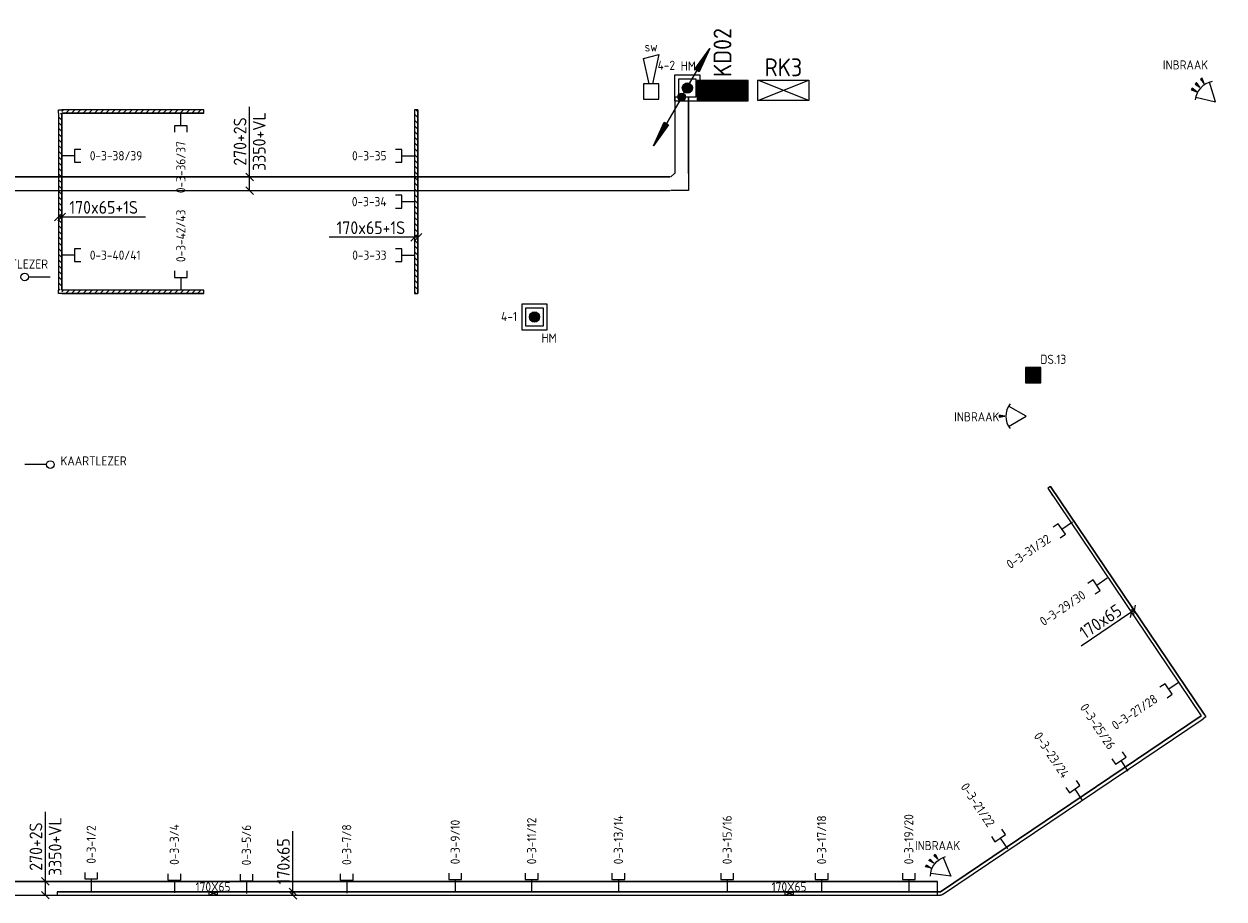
# Model space of a CAD drawing. Extents: x -2260 to 109400, y -72910 to 3960.
# Tile 13 of 16: x 70753 to 94294, y -65923 to -48765. Entities that reach past the tile are written whole.
import ezdxf
from ezdxf.enums import TextEntityAlignment as Align

# ---------------------------------------------------------------- set-up
doc = ezdxf.new("R2010")
doc.units = 0
doc.header["$LTSCALE"] = 100
doc.linetypes.add('B-SL0', pattern=[100000000.0, 0, -100000000.0])
doc.layers.get('0').update_dxf_attribs({"linetype": 'CONTINUOUS'})
for name, color, linetype in [('EA61303-_ARCEER', 1, 'CONTINUOUS'), ('EB5810--_ATTRIB', 2, 'CONTINUOUS'), ('EB61303-_ATTRIB', 2, 'CONTINUOUS'), ('EB63105-_ATTRIB', 2, 'CONTINUOUS'), ('EB6441--_ATTRIB', 2, 'CONTINUOUS'), ('EB6511--_ATTRIB', 2, 'CONTINUOUS'), ('EB6521--_ATTRIB', 2, 'CONTINUOUS'), ('EB6522--_ATTRIB', 2, 'CONTINUOUS'), ('EL5810--_Regel', 3, 'CONTINUOUS'), ('EL61301-_KABELGOOT', 3, 'CONTINUOUS'), ('EL61303-_WANDGOOT', 3, 'CONTINUOUS'), ('EL63105-_LICHT-KAST', 3, 'CONTINUOUS'), ('EL6441--_DATACOM', 3, 'CONTINUOUS'), ('EL6511--_BRANDM', 3, 'CONTINUOUS'), ('EL6521--_BEWAKING', 3, 'CONTINUOUS'), ('EL6522--_TOEGCTRL', 3, 'CONTINUOUS'), ('EM61301-_BEMATING', 1, 'CONTINUOUS'), ('EM61303-_BEMATING', 1, 'CONTINUOUS')]:
    doc.layers.add(name, color=color, linetype=linetype)
doc.styles.add('1_8', font='iso', dxfattribs={"height": 1.8})
doc.styles.add('2_0', font='iso', dxfattribs={"height": 200})
doc.styles.add('3_5', font='iso', dxfattribs={"height": 3.5})
doc.styles.add('MAATVOERING', font='iso.shx')
doc.styles.get("Standard").update_dxf_attribs({"font": 'ISOCP'})

# ---------------------------------------------------------------- blocks, each defined once
blk = doc.blocks.new('ES111351')
blk.add_line((0, -0.5), (0, -3))
blk.add_lwpolyline([(-1.25, 0.75), (-1.25, -0.5), (1.25, -0.5), (1.25, 0.75)])
at = {"style": '1_8', "flags": 8}
blk.add_attdef('NUMMER', text='', height=1.8, rotation=90, dxfattribs=at).set_placement((0, 2.5), align=Align.MIDDLE_LEFT)
at = {"style": '1_8'}
for tag, flags, p in [('M_CODE', 8, (0, 0)), ('CODE', 9, (0, 1))]:
    blk.add_attdef(tag, text='', height=1.8, dxfattribs=dict(at, flags=flags)).set_placement(p, align=Align.MIDDLE_CENTER)
blk = doc.blocks.new('ES651107')
for p, q in [((-1, 0), (1, 0)), ((-0.97, 0.25), (0.97, 0.25)), ((-0.87, 0.5), (0.87, 0.5)), ((-0.66, 0.75), (0.66, 0.75)), ((-0.97, -0.25), (0.97, -0.25)), ((-0.87, -0.5), (0.87, -0.5)), ((-0.66, -0.75), (0.66, -0.75))]:
    blk.add_line(p, q)
for points in [[(-2.5, -2.5), (2.5, -2.5), (2.5, 2.5), (-2.5, 2.5)], [(-1.75, -1.75), (1.75, -1.75), (1.75, 1.75), (-1.75, 1.75)]]:
    blk.add_lwpolyline(points, close=True)
blk.add_circle((0, 0), 1)
at = {"style": '1_8'}
for tag, flags, p in [('KAST', 9, (-2.5, 2.5)), ('GROEP', 8, (-2.5, 0))]:
    blk.add_attdef(tag, text='', height=1.8, dxfattribs=dict(at, flags=flags)).set_placement(p, align=Align.MIDDLE_RIGHT)
for tag, flags, p in [('CODE', 8, (2.5, 2.5)), ('NUMMER', 8, (2.5, 0)), ('FABR', 9, (2.5, -2.5)), ('TYPE', 9, (2.5, -5))]:
    blk.add_attdef(tag, text='', height=1.8, dxfattribs=dict(at, flags=flags)).set_placement(p, align=Align.MIDDLE_LEFT)
at = {"style": '1_8', "flags": 9}
blk.add_attdef('M_CODE', text='', height=1.8, dxfattribs=at).set_placement((0, 0), align=Align.MIDDLE_CENTER)
blk = doc.blocks.new('ES652114')
for p, q in [((1.56, 1.09), (2.62, 1.37)), ((1.7, 0), (2.8, 0)), ((1.56, -1.09), (2.62, -1.37))]:
    blk.add_line(p, q)
for points in [[(0.96, 2), (-2.5, 0)], [(-2.5, 0), (0.96, -2)]]:
    blk.add_lwpolyline(points)
for points in [[(2.67, 1.18), (2.57, 1.56), (1.56, 1.09)], [(2.8, -0.2), (2.8, 0.2), (1.7, 0)], [(2.57, -1.56), (2.67, -1.18), (1.56, -1.09)]]:
    blk.add_lwpolyline(points, close=True)
blk.add_arc((-2.5, 0), 4, 322.8192, 37.1808)
at = {"style": '1_8'}
for tag, p in [('NUMMER', (0, 3.5)), ('CODE', (0, 0))]:
    blk.add_attdef(tag, text='', height=1.8, dxfattribs=at).set_placement(p, align=Align.MIDDLE)
at = {"style": '1_8', "flags": 9}
blk.add_attdef('M_CODE', text='', height=1.8, dxfattribs=at).set_placement((0, 0), align=Align.MIDDLE)
blk = doc.blocks.new('ES652115')
blk.add_line((1.7, 0), (2.8, 0))
blk.add_lwpolyline([(0.96, 2), (-2.5, 0), (0.96, -2)])
blk.add_lwpolyline([(2.8, -0.2), (2.8, 0.2), (1.7, 0)], close=True)
blk.add_arc((-2.5, 0), 4, 322.8192, 37.1808)
at = {"style": '1_8'}
for tag, p in [('NUMMER', (0, 3.5)), ('CODE', (0, 0))]:
    blk.add_attdef(tag, text='', height=1.8, dxfattribs=at).set_placement(p, align=Align.MIDDLE)
at = {"style": '1_8', "flags": 9}
blk.add_attdef('M_CODE', text='', height=1.8, dxfattribs=at).set_placement((0, 0), align=Align.MIDDLE)
blk = doc.blocks.new('ES652103')
for p, q in [((-1.25, 1.5), (-1.25, -1.5)), ((-1, 1.5), (-1, -1.5)), ((-0.75, 1.5), (-0.75, -1.5)), ((-0.5, 1.5), (-0.5, -1.5)), ((-0.25, 1.5), (-0.25, -1.5)), ((0, 1.5), (0, -1.5)), ((0.25, 1.5), (0.25, -1.5)), ((0.5, 1.5), (0.5, -1.5)), ((0.75, 1.5), (0.75, -1.5)), ((1, 1.5), (1, -1.5)), ((1.25, 1.5), (1.25, -1.5))]:
    blk.add_line(p, q)
blk.add_lwpolyline([(-1.5, 1.5), (-1.5, -1.5), (1.5, -1.5), (1.5, 1.5)], close=True)
at = {"style": '1_8'}
for tag, p in [('NUMMER', (0, 3.5)), ('CODE', (0, 0))]:
    blk.add_attdef(tag, text='', height=1.8, dxfattribs=at).set_placement(p, align=Align.MIDDLE)
at = {"style": '1_8', "flags": 9}
blk.add_attdef('M_CODE', text='', height=1.8, dxfattribs=at).set_placement((0, 0), align=Align.MIDDLE)
blk = doc.blocks.new('ES4X4')
blk.add_line((0, 1.25), (0, -3))
blk.add_circle((0, 2), 0.75)
at = {"style": '1_8', "flags": 8}
for tag, p in [('NUMMER', (1.25, 3.5)), ('CODE', (-1.25, 3.5))]:
    blk.add_attdef(tag, text='', height=1.8, rotation=90, dxfattribs=at).set_placement(p, align=Align.MIDDLE_LEFT)
blk.add_attdef('M_CODE', text='', height=1.8, dxfattribs=at).set_placement((0, 0), align=Align.MIDDLE_CENTER)
blk = doc.blocks.new('EH100000')
at = {"linetype": 'ByBlock'}
for p, q in [((1, 0.5), (0, 0.5)), ((1, 0.5, 1), (0, 0.5, 1)), ((0, -0.5, 1), (1, -0.5, 1)), ((1, -0.5), (0, -0.5))]:
    blk.add_line(p, q, dxfattribs=at)
at = {"linetype": 'ByBlock', "invisible_edges": 15}
for points in [[(1, -0.5), (0, -0.5), (0, 0.5), (1, 0.5)], [(0, 0.5), (1, 0.5), (1, 0.5, 1), (0, 0.5, 1)], [(0, -0.5, 1), (1, -0.5, 1), (1, -0.5), (0, -0.5)]]:
    blk.add_3dface(points, dxfattribs=at)
at = {"linetype": 'ByBlock', "style": '2_0', "flags": 8}
blk.add_attdef('FUNCTIE', text='', height=0.5, dxfattribs=at).set_placement((0.5, 0), align=Align.MIDDLE)
at = {"linetype": 'ByBlock', "flags": 9}
blk.add_attdef('SCHOT', text='', height=0.5, dxfattribs=at).set_placement((0.5, 0), align=Align.MIDDLE)
blk = doc.blocks.new('WG2BB2')
at = {"linetype": 'B-SL0'}
for p, q in [((-26, 21), (10, -32)), ((10, -32), (10, 33))]:
    blk.add_line(p, q, dxfattribs=at)
at = {"linetype": 'ByBlock'}
for points in [[(-26, 21), (-10, 33), (-10, 33), (10, 33)], [(10, -32), (10, -32), (10, -32), (10, -32)]]:
    blk.add_lwpolyline(points, dxfattribs=at)
at = {"flags": 3}
blk.add_attdef('HULPSTUK', (0, 0), '', height=1, rotation=180, dxfattribs=at)
blk = doc.blocks.new('WG2BB')
at = {"linetype": 'B-SL0'}
for p, q in [((32.5, -32.5), (32.5, 32.5)), ((-32.5, -32.5), (32.5, -32.5))]:
    blk.add_line(p, q, dxfattribs=at)
at = {"linetype": 'ByBlock'}
for points in [[(-32.5, -32.5), (-32.5, 32.5), (-32.5, 32.5), (32.5, 32.5)], [(32.5, -32.5), (32.5, -32.5), (32.5, -32.5), (32.5, -32.5)]]:
    blk.add_lwpolyline(points, dxfattribs=at)
at = {"flags": 3}
blk.add_attdef('HULPSTUK', (0, 0), '', height=1, rotation=90, dxfattribs=at)
blk = doc.blocks.new('EH100002')
for p, q in [((0.5, 0.5, 1), (-0.5, -0.5, 1)), ((-0.5, 0.5, 1), (0.5, -0.5, 1))]:
    blk.add_line(p, q)
blk.add_lwpolyline([(-0.5, -0.5), (0.5, -0.5), (0.5, 0.5), (-0.5, 0.5)], close=True)
at = {"color": 1, "style": '1_8'}
for tag, flags, p in [('HULPSTUK', 9, (0, 0, 1)), ('FUNCTIE', 9, (0, -0.08, 1)), ('SCHOT', 9, (0, -0.04, 1)), ('CODE', 8, (0, -2, 1))]:
    blk.add_attdef(tag, text='', height=0.01, dxfattribs=dict(at, flags=flags)).set_placement(p, align=Align.MIDDLE_CENTER)
blk = doc.blocks.new('*U55')
for p, q in [((-108, -75), (42, 75)), ((-42, -75), (108, 75)), ((-32, 0), (42, 0)), ((42, 0), (1221, 0))]:
    blk.add_line(p, q)
at = {"color": 2, "style": 'MAATVOERING'}
blk.add_text('170x65', height=250, dxfattribs=at).set_placement((632, 188), align=Align.MIDDLE)
blk = doc.blocks.new('*U56')
for p, q in [((-108, -75), (42, 75)), ((-42, -75), (108, 75)), ((-32, 0), (42, 0)), ((42, 0), (1221, 0))]:
    blk.add_line(p, q)
at = {"color": 2, "style": 'MAATVOERING'}
blk.add_text('170x65', height=250, rotation=180, dxfattribs=at).set_placement((632, -188), align=Align.MIDDLE)
blk = doc.blocks.new('ES081005')
at = {"color": 0}
blk.add_lwpolyline([(-0.35, 1.5), (-1.5, 6.5), (1.5, 7.25), (0.31, 1.5)], dxfattribs=at)
blk.add_lwpolyline([(1.5, 1.5), (-1.5, 1.5), (-1.5, -1.5), (1.5, -1.5)], close=True, dxfattribs=at)
at = {"color": 0, "style": '1_8', "flags": 8}
blk.add_attdef('SCHAK', text='', height=1.8, dxfattribs=at).set_placement((0, 8.75), align=Align.MIDDLE)
at = {"style": '1_8'}
for tag, flags, p in [('KAST-B', 9, (-2.5, 2.5)), ('KAST', 9, (-2.5, 2.5)), ('GROEP-B', 8, (-2.5, 0)), ('GROEP', 8, (-2.5, 0))]:
    blk.add_attdef(tag, text='', height=1.8, dxfattribs=dict(at, flags=flags)).set_placement(p, align=Align.MIDDLE_RIGHT)
for tag, flags, p in [('CODE', 8, (2.5, 2.5)), ('NUMMER', 8, (2.5, 0)), ('FABR', 9, (2.5, -2.5)), ('TYPE', 9, (2.5, -5))]:
    blk.add_attdef(tag, text='', height=1.8, dxfattribs=dict(at, flags=flags)).set_placement(p, align=Align.MIDDLE_LEFT)
at = {"style": '1_8', "flags": 9}
blk.add_attdef('M_CODE', text='', height=1.8, dxfattribs=at).set_placement((0, 0), align=Align.MIDDLE_CENTER)
blk = doc.blocks.new('WGE')
blk.add_lwpolyline([(-1, -0.5), (0, -0.5), (0, 0.5), (-1, 0.5)])
at = {"style": '2_0', "flags": 9}
for tag in ['HULPSTUK', 'SCHOT']:
    blk.add_attdef(tag, text='', height=0.5, dxfattribs=at).set_placement((0, 0), align=Align.MIDDLE)
blk = doc.blocks.new('*U80')
for p, q in [((-210, -75), (-60, 75)), ((-135, 0), (139, 0)), ((60, -75), (210, 75)), ((139, 0), (1496, 0))]:
    blk.add_line(p, q)
at = {"color": 2, "style": 'MAATVOERING'}
for s, p in [('270+2S', (818, 188)), ('3350+VL', (818, -188))]:
    blk.add_text(s, height=250, dxfattribs=at).set_placement(p, align=Align.MIDDLE)
blk = doc.blocks.new('ES111261')
for p, q in [((-5, 1.75), (5, 1.75)), ((-5, 1.5), (5, 1.5)), ((-5, 1.25), (5, 1.25)), ((-5, 1), (5, 1)), ((-5, 0.75), (5, 0.75)), ((-5, 0.5), (5, 0.5)), ((-5, 0.25), (5, 0.25)), ((-5, 0), (5, 0)), ((-5, -0.25), (5, -0.25)), ((-5, -0.5), (5, -0.5)), ((-5, -0.75), (5, -0.75)), ((-5, -1), (5, -1)), ((-5, -1.25), (5, -1.25)), ((-5, -1.5), (5, -1.5)), ((-5, -1.75), (5, -1.75)), ((-5, -2), (5, -2))]:
    blk.add_line(p, q)
blk.add_lwpolyline([(-5, -2), (5, -2), (5, 2), (-5, 2)], close=True)
for tag, height, style, flags, p in [('GROEP', 1.8, '1_8', 9, (0, 7.5)), ('CODE', 3.5, '3_5', 8, (0, 4.5)), ('M_CODE', 1.8, '1_8', 9, (0, 0)), ('VERMOGEN', 1.8, '1_8', 9, (0, -5.5)), ('KAST', 1.8, '1_8', 9, (0, -3.5)), ('DOEL', 1.8, '1_8', 9, (0, -7.5))]:
    blk.add_attdef(tag, text='', height=height, dxfattribs=dict(style=style, flags=flags)).set_placement(p, align=Align.MIDDLE_CENTER)
at = {"style": '1_8', "flags": 9}
blk.add_attdef('RUIMTE', text='', height=1.8, dxfattribs=at).set_placement((0, -9.5), align=Align.MIDDLE)
blk = doc.blocks.new('KG2FF')
at = {"linetype": 'B-SL0'}
for p, q in [((210, -135), (210, 135)), ((-135, -210), (135, -210))]:
    blk.add_line(p, q, dxfattribs=at)
at = {"linetype": 'ByBlock'}
for points in [[(-135, -210), (-135, 135), (-135, 135), (210, 135)], [(210, -135), (210, -135), (135, -210), (135, -210)]]:
    blk.add_lwpolyline(points, dxfattribs=at)
at = {"flags": 3}
blk.add_attdef('HULPSTUK', (0, 0), '', height=1, rotation=180, dxfattribs=at)
blk = doc.blocks.new('*U105')
for p, q in [((-210, -75), (-60, 75)), ((-135, 0), (150, 0)), ((60, -75), (210, 75)), ((150, 0), (1507, 0))]:
    blk.add_line(p, q)
at = {"color": 2, "style": 'MAATVOERING'}
for s, p in [('270+2S', (829, 188)), ('3350+VL', (829, -188))]:
    blk.add_text(s, height=250, dxfattribs=at).set_placement(p, align=Align.MIDDLE)
blk = doc.blocks.new('EH100005')
blk.add_lwpolyline([(-1, -0.5), (0, -0.5), (0, 0.5), (-1, 0.5)])
at = {"style": '2_0', "flags": 9}
blk.add_attdef('HULPSTUK', text='', height=0.5, dxfattribs=at).set_placement((0, 0), align=Align.MIDDLE)
blk = doc.blocks.new('ES111201')
for p, q in [((0.38, 0.65), (5.5, 9.53)), ((0.73, 0.15), (-0.73, 0.15)), ((0.6, 0.45), (-0.6, 0.45)), ((0.73, -0.15), (-0.73, -0.15)), ((0.6, -0.45), (-0.6, -0.45))]:
    blk.add_line(p, q)
for points in [[(2.57, 5.45), (5.5, 9.53), (3.43, 4.95)], [(3.22, 5.07), (4.63, 8.01), (2.78, 5.32)]]:
    blk.add_lwpolyline(points, close=True)
blk.add_circle((0, 0), 0.75)
at = {"style": '1_8', "flags": 8}
blk.add_attdef('M_CODE', text='', height=1.8, dxfattribs=at).set_placement((0, 0), align=Align.MIDDLE_CENTER)
blk = doc.blocks.new('ES111202')
for p, q in [((-0.73, 0.15), (0.73, 0.15)), ((-0.6, 0.45), (0.6, 0.45)), ((-0.38, -0.65), (-5.5, -9.53)), ((-0.73, -0.15), (0.73, -0.15)), ((-0.6, -0.45), (0.6, -0.45))]:
    blk.add_line(p, q)
for points in [[(-2.57, -5.45), (-5.5, -9.53), (-3.43, -4.95)], [(-3.22, -5.07), (-4.62, -8.01), (-2.78, -5.32)]]:
    blk.add_lwpolyline(points, close=True)
blk.add_circle((0, 0), 0.75)
at = {"color": 1, "flags": 9}
blk.add_attdef('M_CODE', text='', height=1.8, dxfattribs=at).set_placement((0, 0), align=Align.MIDDLE)
blk = doc.blocks.new('*U113')
for p, q in [((-108, -75), (42, 75)), ((-42, -75), (108, 75)), ((-32, 0), (32, 0)), ((32, 0), (1675, 0))]:
    blk.add_line(p, q)
at = {"color": 2, "style": 'MAATVOERING'}
blk.add_text('170x65+1S', height=250, dxfattribs=at).set_placement((854, 188), align=Align.MIDDLE)
blk = doc.blocks.new('*U114')
for p, q in [((-108, -75), (42, 75)), ((-42, -75), (108, 75)), ((-32, 0), (68, 0)), ((68, 0), (1710, 0))]:
    blk.add_line(p, q)
at = {"color": 2, "style": 'MAATVOERING'}
blk.add_text('170x65+1S', height=250, rotation=180, dxfattribs=at).set_placement((889, -188), align=Align.MIDDLE)
blk = doc.blocks.new('ES111263')
for p, q in [((-5, -2), (5, 2)), ((5, -2), (-5, 2))]:
    blk.add_line(p, q)
blk.add_lwpolyline([(5, -2), (-5, -2), (-5, 2), (5, 2)], close=True)
for tag, height, style, flags, p in [('GROEP', 1.8, '1_8', 8, (0, 7.5)), ('CODE', 3.5, '3_5', 8, (0, 4.5)), ('KAST', 1.8, '1_8', 9, (0, -3.5)), ('VERMOGEN', 1.8, '1_8', 9, (0, -5.5)), ('DOEL', 1.8, '1_8', 9, (0, -7.5)), ('RUIMTE', 1.8, '1_8', 9, (0, -9.5))]:
    blk.add_attdef(tag, text='', height=height, dxfattribs=dict(style=style, flags=flags)).set_placement(p, align=Align.MIDDLE)
at = {"style": '1_8', "flags": 8}
blk.add_attdef('M_CODE', text='', height=1.8, dxfattribs=at).set_placement((0, 0), align=Align.MIDDLE_CENTER)

msp = doc.modelspace()

# ---------------------------------------------------------------- hatches: boundary and pattern name
at = {"layer": 'EA61303-_ARCEER'}
h = msp.add_hatch(dxfattribs=at)
h.set_pattern_fill('LINE,N', color=256, scale=25, angle=135, style=0)
h.set_pattern_definition([(135, (71462.33, -53983.34), (-56.1266, -56.1266), [])])
h.paths.add_polyline_path([(71494.82825, -53983.3371), (71494.82825, -50513.3371)], flags=0)
h.paths.add_polyline_path([(71494.82825, -50513.3371), (71494.82825, -53983.3371), (71429.82825, -53983.3371), (71429.82825, -50513.3371)])
h.paths.add_polyline_path([(71429.82825, -53983.3371), (71429.82825, -50513.3371)], flags=16)
edge = h.paths.add_edge_path(flags=16)
edge.add_line((71494.82825, -53983.3371), (71494.82825, -50513.3371))
edge = h.paths.add_edge_path(flags=0)
edge.add_line((71494.82825, -50513.3371), (71494.82825, -53983.3371))
edge = h.paths.add_edge_path(flags=0)
edge.add_line((71429.82825, -50513.3371), (71429.82825, -53983.3371))
edge = h.paths.add_edge_path(flags=0)
edge.add_line((71429.82825, -50513.3371), (71429.82825, -53983.3371))
h = msp.add_hatch(dxfattribs=at)
h.set_pattern_fill('LINE,N', color=256, scale=25, angle=45, style=0)
h.set_pattern_definition([(45, (71494.83, -50480.84), (-56.1266, 56.1266), [])])
h.paths.add_polyline_path([(71494.82825, -50513.3371), (74279.82825, -50513.3371)], flags=0)
h.paths.add_polyline_path([(74279.82825, -50513.3371), (71494.82825, -50513.3371), (71494.82825, -50448.3371), (74279.82825, -50448.3371)])
h.paths.add_polyline_path([(71494.82825, -50448.3371), (74279.82825, -50448.3371)], flags=16)
edge = h.paths.add_edge_path(flags=16)
edge.add_line((71494.82825, -50513.3371), (74279.82825, -50513.3371))
edge = h.paths.add_edge_path(flags=0)
edge.add_line((74279.82825, -50513.3371), (71494.82825, -50513.3371))
edge = h.paths.add_edge_path(flags=0)
edge.add_line((74279.82825, -50448.3371), (71494.82825, -50448.3371))
edge = h.paths.add_edge_path(flags=0)
edge.add_line((74279.82825, -50448.3371), (71494.82825, -50448.3371))
h = msp.add_hatch(dxfattribs=at)
h.set_pattern_fill('LINE,N', color=256, scale=25, angle=135, style=0)
h.set_pattern_definition([(135, (78447.33, -54048.34), (-56.1266, -56.1266), [])])
h.paths.add_polyline_path([(78479.82825, -54048.3371), (78479.82825, -50448.3371)], flags=0)
h.paths.add_polyline_path([(78479.82825, -50448.3371), (78479.82825, -54048.3371), (78414.82825, -54048.3371), (78414.82825, -50448.3371)])
h.paths.add_polyline_path([(78414.82825, -54048.3371), (78414.82825, -50448.3371)], flags=16)
edge = h.paths.add_edge_path(flags=16)
edge.add_line((78479.82825, -54048.3371), (78479.82825, -50448.3371))
edge = h.paths.add_edge_path(flags=0)
edge.add_line((78479.82825, -50448.3371), (78479.82825, -54048.3371))
edge = h.paths.add_edge_path(flags=0)
edge.add_line((78414.82825, -50448.3371), (78414.82825, -54048.3371))
edge = h.paths.add_edge_path(flags=0)
edge.add_line((78414.82825, -50448.3371), (78414.82825, -54048.3371))
h = msp.add_hatch(dxfattribs=at)
h.set_pattern_fill('LINE,N', color=256, scale=25, angle=45, style=0)
h.set_pattern_definition([(45, (71494.83, -54015.84), (-56.1266, 56.1266), [])])
h.paths.add_polyline_path([(71494.82825, -54048.3371), (74279.82825, -54048.3371)], flags=0)
h.paths.add_polyline_path([(74279.82825, -54048.3371), (71494.82825, -54048.3371), (71494.82825, -53983.3371), (74279.82825, -53983.3371)])
h.paths.add_polyline_path([(71494.82825, -53983.3371), (74279.82825, -53983.3371)], flags=16)
edge = h.paths.add_edge_path(flags=16)
edge.add_line((71494.82825, -54048.3371), (74279.82825, -54048.3371))
edge = h.paths.add_edge_path(flags=0)
edge.add_line((74279.82825, -54048.3371), (71494.82825, -54048.3371))
edge = h.paths.add_edge_path(flags=0)
edge.add_line((74279.82825, -53983.3371), (71494.82825, -53983.3371))
edge = h.paths.add_edge_path(flags=0)
edge.add_line((74279.82825, -53983.3371), (71494.82825, -53983.3371))
h = msp.add_hatch(dxfattribs=at)
h.set_pattern_fill('LINE,N', color=256, scale=500, angle=169, style=0)
h.set_pattern_definition([(169, (93874.96, -62316.36), (-11.92556, -61.3517), [])])
edge = h.paths.add_edge_path()
edge.add_line((93901.90508, -62298.18578), (90889.21622, -57831.69088))
edge = h.paths.add_edge_path()
edge.add_line((90889.21622, -57831.69088), (90835.32878, -57868.03841))
edge = h.paths.add_edge_path()
edge.add_line((90835.32878, -57868.03841), (93848.01763, -62334.53332))
edge = h.paths.add_edge_path()
edge.add_line((93848.01763, -62334.53332), (93901.90508, -62298.18578))
h = msp.add_hatch(dxfattribs=at)
h.set_pattern_fill('LINE,N', color=256, scale=500, angle=259, style=0)
h.set_pattern_definition([(259, (93866.19, -62361.48), (61.3517, -11.92556), [])])
edge = h.paths.add_edge_path()
edge.add_line((93848.01763, -62334.53332), (88734.95575, -65783.3371))
edge = h.paths.add_edge_path()
edge.add_line((88734.95575, -65783.3371), (88771.30329, -65837.22455))
edge = h.paths.add_edge_path()
edge.add_line((88771.30329, -65837.22455), (93884.36517, -62388.42076))
edge = h.paths.add_edge_path()
edge.add_line((93884.36517, -62388.42076), (93848.01763, -62334.53332))
h = msp.add_hatch(dxfattribs=at)
h.set_pattern_fill('LINE,N', color=256, scale=500, angle=225, style=0)
h.set_pattern_definition([(225, (88734.956, -65815.84), (44.19417, -44.19417), [])])
edge = h.paths.add_edge_path()
edge.add_line((88734.95575, -65783.3371), (71404.82825, -65783.3371))
edge = h.paths.add_edge_path()
edge.add_line((71404.82825, -65783.3371), (71404.82825, -65848.3371))
edge = h.paths.add_edge_path()
edge.add_line((71404.82825, -65848.3371), (88734.95575, -65848.3371))
edge = h.paths.add_edge_path()
edge.add_line((88734.95575, -65848.3371), (88734.95575, -65783.3371))

# ---------------------------------------------------------------- block references
at = {"layer": 'EL5810--_Regel'}
ref = msp.add_blockref('ES111263', (85650, -50064.12261, 1200), dxfattribs=dict(at, xscale=100, yscale=100, zscale=100, rotation=1.307398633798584e-12))
ref.add_attrib('CODE', 'RK3', dxfattribs={"layer": 'EB5810--_ATTRIB', "color": 3, "height": 350, "style": '3_5', "flags": 8}).set_placement((85650, -49614.12261, 1200), align=Align.MIDDLE)
at = {"layer": 'EL61301-_KABELGOOT'}
for name, p, xscale, yscale, zscale in [('ES111201', (83654.82825, -50198.3371, 3350), 100, 100, 100), ('ES111202', (83654.82825, -50198.3371, 3350), 100, 100, 100), ('EH100005', (88675, -65713.3371, 3350), 60, 270, 60)]:
    msp.add_blockref(name, p, dxfattribs=dict(at, xscale=xscale, yscale=yscale, zscale=zscale))
at = {"layer": 'EL61301-_KABELGOOT', "yscale": 270, "zscale": 60}
for name, p, xscale, rotation in [('EH100000', (83654.82825, -51698.3371, 3350), 1500, 90), ('EH100005', (83654.82825, -50198.3371, 3350), 60, 90), ('EH100005', (83654.82825, -50198.3371, 3350), 60, 90), ('EH100000', (83429.82825, -51898.3371, 3350), 13975.24964757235, 180), ('EH100000', (88675, -65713.3371, 3350), 19225.17175464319, 180)]:
    msp.add_blockref(name, p, dxfattribs=dict(at, xscale=xscale, rotation=rotation))
at = {"layer": 'EL61301-_KABELGOOT', "rotation": 180}
msp.add_blockref('KG2FF', (83654.82825, -51898.3371, 3350), dxfattribs=at)
at = {"layer": 'EL61303-_WANDGOOT'}
msp.add_blockref('WG2BB', (71462.32825, -50480.8371, 800), dxfattribs=at)
at = {"layer": 'EL61303-_WANDGOOT', "yscale": 65, "zscale": 170}
for name, p, xscale, rotation in [('EH100000', (71462.32825, -53983.3371, 800), 3470, 90), ('EH100000', (78447.32825, -54048.3371, 800), 3600, 90), ('WGE', (78447.32825, -50448.3371, 800), 170, 90), ('WGE', (78447.32825, -54048.3371, 800), 170, 270), ('EH100000', (93874.96136, -62316.35955, 800), 5387.566318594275, 123.999999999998), ('WGE', (90862.2725, -57849.86464, 800), 170, 123.9999999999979), ('EH100000', (93866.1914, -62361.47704, 800), 6167.467015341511, 213.9999999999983), ('EH100000', (88734.95575, -65815.8371, 800), 17330.12750570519, 180), ('WGE', (71404.82825, -65815.8371, 800), 170, 180)]:
    msp.add_blockref(name, p, dxfattribs=dict(at, xscale=xscale, rotation=rotation))
for name, p, xscale in [('EH100000', (71494.82825, -50480.8371, 800), 2785), ('WGE', (74279.82825, -50480.8371, 800), 170), ('EH100000', (71494.82825, -54015.8371, 800), 2785), ('WGE', (74279.82825, -54015.8371, 800), 170)]:
    msp.add_blockref(name, p, dxfattribs=dict(at, xscale=xscale))
at = {"layer": 'EL61303-_WANDGOOT'}
for name, p, rotation in [('WG2BB', (71462.32825, -54015.8371, 800), 90), ('WG2BB', (93893.13512, -62343.30327, 800), 213.9999999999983), ('WG2BB2', (88744.892, -65815.8371, 800), 180)]:
    msp.add_blockref(name, p, dxfattribs=dict(at, rotation=rotation))
ref = msp.add_blockref('EH100002', (74461.50733, -65815.8371, 970), dxfattribs=dict(at, xscale=170, yscale=65, zscale=2280, rotation=180))
ref.add_attrib('CODE', '170X65', dxfattribs={"layer": 'EB61303-_ATTRIB', "color": 1, "height": 180, "style": '1_8', "flags": 8}).set_placement((74461.50733, -65685.8371, 3250), align=Align.MIDDLE_CENTER)
ref = msp.add_blockref('EH100002', (85761.50733, -65815.8371, 970), dxfattribs=dict(at, xscale=170, yscale=65, zscale=2280, rotation=180))
ref.add_attrib('CODE', '170X65', dxfattribs={"layer": 'EB61303-_ATTRIB', "color": 1, "height": 180, "style": '1_8', "flags": 8}).set_placement((85761.50733, -65685.8371, 3250), align=Align.MIDDLE_CENTER)
at = {"layer": 'EL63105-_LICHT-KAST'}
ref = msp.add_blockref('ES111261', (84461.10963, -50070.54968), dxfattribs=dict(at, xscale=100, yscale=100, zscale=100))
ref.add_attrib('CODE', 'KD02', dxfattribs={"layer": 'EB63105-_ATTRIB', "color": 3, "height": 350, "rotation": 90, "style": '3_5', "flags": 8}).set_placement((84455.83638, -49324.86484), align=Align.MIDDLE_CENTER)
at = {"layer": 'EL6441--_DATACOM'}
ref = msp.add_blockref('ES111351', (73829.82825, -50813.3371, 800), dxfattribs=dict(at, xscale=100, yscale=100, zscale=100, rotation=180))
ref.add_attrib('NUMMER', '0-3-36/37', dxfattribs={"layer": 'EB6441--_ATTRIB', "color": 1, "height": 180, "rotation": 90, "style": '1_8', "flags": 8}).set_placement((73829.82825, -51063.3371, 800), align=Align.MIDDLE_RIGHT)
ref = msp.add_blockref('ES111351', (71794.82825, -51348.3371, 800), dxfattribs=dict(at, xscale=100, yscale=100, zscale=100, rotation=270))
ref.add_attrib('NUMMER', '0-3-38/39', dxfattribs={"layer": 'EB6441--_ATTRIB', "color": 1, "height": 180, "style": '1_8', "flags": 8}).set_placement((72044.82825, -51348.3371, 800), align=Align.MIDDLE_LEFT)
ref = msp.add_blockref('ES111351', (78114.82825, -51348.3371, 800), dxfattribs=dict(at, xscale=100, yscale=100, zscale=100, rotation=90))
ref.add_attrib('NUMMER', '0-3-35', dxfattribs={"layer": 'EB6441--_ATTRIB', "color": 1, "height": 180, "style": '1_8', "flags": 8}).set_placement((77864.82825, -51348.3371, 800), align=Align.MIDDLE_RIGHT)
ref = msp.add_blockref('ES111351', (78114.82825, -52248.3371, 800), dxfattribs=dict(at, xscale=100, yscale=100, zscale=100, rotation=90))
ref.add_attrib('NUMMER', '0-3-34', dxfattribs={"layer": 'EB6441--_ATTRIB', "color": 1, "height": 180, "style": '1_8', "flags": 8}).set_placement((77864.82825, -52248.3371, 800), align=Align.MIDDLE_RIGHT)
ref = msp.add_blockref('ES111351', (73829.82825, -53683.3371, 800), dxfattribs=dict(at, xscale=100, yscale=100, zscale=100))
ref.add_attrib('NUMMER', '0-3-42/43', dxfattribs={"layer": 'EB6441--_ATTRIB', "color": 1, "height": 180, "rotation": 90, "style": '1_8', "flags": 8}).set_placement((73829.82825, -53433.3371, 800), align=Align.MIDDLE_LEFT)
ref = msp.add_blockref('ES111351', (71794.82825, -53298.3371, 800), dxfattribs=dict(at, xscale=100, yscale=100, zscale=100, rotation=270))
ref.add_attrib('NUMMER', '0-3-40/41', dxfattribs={"layer": 'EB6441--_ATTRIB', "color": 1, "height": 180, "style": '1_8', "flags": 8}).set_placement((72044.82825, -53298.3371, 800), align=Align.MIDDLE_LEFT)
ref = msp.add_blockref('ES111351', (78114.82825, -53298.3371, 800), dxfattribs=dict(at, xscale=100, yscale=100, zscale=100, rotation=90))
ref.add_attrib('NUMMER', '0-3-33', dxfattribs={"layer": 'EB6441--_ATTRIB', "color": 1, "height": 180, "style": '1_8', "flags": 8}).set_placement((77864.82825, -53298.3371, 800), align=Align.MIDDLE_RIGHT)
ref = msp.add_blockref('ES111351', (91071.96572, -58696.61241, 800), dxfattribs=dict(at, xscale=100, yscale=100, zscale=100, rotation=124.0014376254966))
ref.add_attrib('NUMMER', '0-3-31/32', dxfattribs={"layer": 'EB6441--_ATTRIB', "color": 1, "height": 180, "rotation": 34.001437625, "style": '1_8', "flags": 8}).set_placement((90864.70984, -58836.41584, 800), align=Align.MIDDLE_RIGHT)
ref = msp.add_blockref('ES111351', (91756.28843, -59795.62378, 800), dxfattribs=dict(at, xscale=100, yscale=100, zscale=100, rotation=124.0014376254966))
ref.add_attrib('NUMMER', '0-3-29/30', dxfattribs={"layer": 'EB6441--_ATTRIB', "color": 1, "height": 180, "rotation": 34.001437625, "style": '1_8', "flags": 8}).set_placement((91549.03255, -59935.4272, 800), align=Align.MIDDLE_RIGHT)
ref = msp.add_blockref('ES111351', (93168.61458, -61832.65906, 800), dxfattribs=dict(at, xscale=100, yscale=100, zscale=100, rotation=124.0014376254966))
ref.add_attrib('NUMMER', '0-3-27/28', dxfattribs={"layer": 'EB6441--_ATTRIB', "color": 1, "height": 180, "rotation": 34.001437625, "style": '1_8', "flags": 8}).set_placement((92961.3587, -61972.46248, 800), align=Align.MIDDLE_RIGHT)
ref = msp.add_blockref('ES111351', (92241.64802, -63168.3398, 800), dxfattribs=dict(at, xscale=100, yscale=100, zscale=100, rotation=34.00143762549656))
ref.add_attrib('NUMMER', '0-3-25/26', dxfattribs={"layer": 'EB6441--_ATTRIB', "color": 1, "height": 180, "rotation": 304.001437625, "style": '1_8', "flags": 8}).set_placement((92101.84459, -62961.08392, 800), align=Align.MIDDLE_RIGHT)
ref = msp.add_blockref('ES111351', (91336.81507, -63728.93724, 800), dxfattribs=dict(at, xscale=100, yscale=100, zscale=100, rotation=34.00143762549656))
ref.add_attrib('NUMMER', '0-3-23/24', dxfattribs={"layer": 'EB6441--_ATTRIB', "color": 1, "height": 180, "rotation": 304.001437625, "style": '1_8', "flags": 8}).set_placement((91197.01164, -63521.68136, 800), align=Align.MIDDLE_RIGHT)
ref = msp.add_blockref('ES111351', (89876.4578, -64689.25383, 800), dxfattribs=dict(at, xscale=100, yscale=100, zscale=100, rotation=34.00143762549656))
ref.add_attrib('NUMMER', '0-3-21/22', dxfattribs={"layer": 'EB6441--_ATTRIB', "color": 1, "height": 180, "rotation": 304.001437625, "style": '1_8', "flags": 8}).set_placement((89736.65438, -64481.99795, 800), align=Align.MIDDLE_RIGHT)
ref = msp.add_blockref('ES111351', (80712.23001, -65492.80142, 800), dxfattribs=dict(at, xscale=100, yscale=100, zscale=100))
ref.add_attrib('NUMMER', '0-3-11/12', dxfattribs={"layer": 'EB6441--_ATTRIB', "color": 1, "height": 180, "rotation": 90, "style": '1_8', "flags": 8}).set_placement((80712.23001, -65242.80142, 800), align=Align.MIDDLE_LEFT)
ref = msp.add_blockref('ES111351', (82412.87539, -65492.80142, 800), dxfattribs=dict(at, xscale=100, yscale=100, zscale=100))
ref.add_attrib('NUMMER', '0-3-13/14', dxfattribs={"layer": 'EB6441--_ATTRIB', "color": 1, "height": 180, "rotation": 90, "style": '1_8', "flags": 8}).set_placement((82412.87539, -65242.80142, 800), align=Align.MIDDLE_LEFT)
ref = msp.add_blockref('ES111351', (84546.72537, -65492.80142, 800), dxfattribs=dict(at, xscale=100, yscale=100, zscale=100))
ref.add_attrib('NUMMER', '0-3-15/16', dxfattribs={"layer": 'EB6441--_ATTRIB', "color": 1, "height": 180, "rotation": 90, "style": '1_8', "flags": 8}).set_placement((84546.72537, -65242.80142, 800), align=Align.MIDDLE_LEFT)
ref = msp.add_blockref('ES111351', (86400.69364, -65492.80142, 800), dxfattribs=dict(at, xscale=100, yscale=100, zscale=100))
ref.add_attrib('NUMMER', '0-3-17/18', dxfattribs={"layer": 'EB6441--_ATTRIB', "color": 1, "height": 180, "rotation": 90, "style": '1_8', "flags": 8}).set_placement((86400.69364, -65242.80142, 800), align=Align.MIDDLE_LEFT)
ref = msp.add_blockref('ES111351', (88109.66554, -65492.80142, 800), dxfattribs=dict(at, xscale=100, yscale=100, zscale=100))
ref.add_attrib('NUMMER', '0-3-19/20', dxfattribs={"layer": 'EB6441--_ATTRIB', "color": 1, "height": 180, "rotation": 90, "style": '1_8', "flags": 8}).set_placement((88109.66554, -65242.80142, 800), align=Align.MIDDLE_LEFT)
ref = msp.add_blockref('ES111351', (72072.09701, -65480.38374, 800), dxfattribs=dict(at, xscale=100, yscale=100, zscale=100))
ref.add_attrib('NUMMER', '0-3-1/2', dxfattribs={"layer": 'EB6441--_ATTRIB', "color": 1, "height": 180, "rotation": 90, "style": '1_8', "flags": 8}).set_placement((72072.09701, -65230.38374, 800), align=Align.MIDDLE_LEFT)
ref = msp.add_blockref('ES111351', (73702.82412, -65503.00867, 800), dxfattribs=dict(at, xscale=100, yscale=100, zscale=100))
ref.add_attrib('NUMMER', '0-3-3/4', dxfattribs={"layer": 'EB6441--_ATTRIB', "color": 1, "height": 180, "rotation": 90, "style": '1_8', "flags": 8}).set_placement((73702.82412, -65253.00867, 800), align=Align.MIDDLE_LEFT)
ref = msp.add_blockref('ES111351', (75116.03677, -65514.36013, 800), dxfattribs=dict(at, xscale=100, yscale=100, zscale=100))
ref.add_attrib('NUMMER', '0-3-5/6', dxfattribs={"layer": 'EB6441--_ATTRIB', "color": 1, "height": 180, "rotation": 90, "style": '1_8', "flags": 8}).set_placement((75116.03677, -65264.36013, 800), align=Align.MIDDLE_LEFT)
ref = msp.add_blockref('ES111351', (77083.37147, -65506.81842, 800), dxfattribs=dict(at, xscale=100, yscale=100, zscale=100))
ref.add_attrib('NUMMER', '0-3-7/8', dxfattribs={"layer": 'EB6441--_ATTRIB', "color": 1, "height": 180, "rotation": 90, "style": '1_8', "flags": 8}).set_placement((77083.37147, -65256.81842, 800), align=Align.MIDDLE_LEFT)
ref = msp.add_blockref('ES111351', (79212.01869, -65492.80142, 800), dxfattribs=dict(at, xscale=100, yscale=100, zscale=100))
ref.add_attrib('NUMMER', '0-3-9/10', dxfattribs={"layer": 'EB6441--_ATTRIB', "color": 1, "height": 180, "rotation": 90, "style": '1_8', "flags": 8}).set_placement((79212.01869, -65242.80142, 800), align=Align.MIDDLE_LEFT)
at = {"layer": 'EL6511--_BRANDM'}
ref = msp.add_blockref('ES081005', (83054.82825, -50089.12261, 1200), dxfattribs=dict(at, xscale=100, yscale=100, zscale=100))
ref.add_attrib('SCHAK', 'sw', dxfattribs={"layer": 'EB6511--_ATTRIB', "color": 1, "height": 180, "style": '1_8', "flags": 8}).set_placement((83054.82825, -49214.12261, 1200), align=Align.MIDDLE)
ref = msp.add_blockref('ES651107', (83767.25406, -50019.76597), dxfattribs=dict(at, xscale=100, yscale=100, zscale=100))
ref.add_attrib('CODE', 'HM', dxfattribs={"layer": 'EB6511--_ATTRIB', "color": 1, "height": 180, "style": '1_8', "flags": 8}).set_placement((83635.43367, -49588.38471), align=Align.MIDDLE_LEFT)
ref.add_attrib('GROEP', '4-2', dxfattribs={"layer": 'EB6511--_ATTRIB', "color": 1, "height": 180, "style": '1_8', "flags": 8}).set_placement((83525, -49575), align=Align.MIDDLE_RIGHT)
ref = msp.add_blockref('ES651107', (80767.25406, -54510.37261), dxfattribs=dict(at, xscale=100, yscale=100, zscale=100))
ref.add_attrib('CODE', 'HM', dxfattribs={"layer": 'EB6511--_ATTRIB', "color": 1, "height": 180, "style": '1_8', "flags": 8}).set_placement((80904.82825, -54923.3371), align=Align.MIDDLE_LEFT)
ref.add_attrib('GROEP', '4-1', dxfattribs={"layer": 'EB6511--_ATTRIB', "color": 1, "height": 180, "style": '1_8', "flags": 8}).set_placement((80425, -54500), align=Align.MIDDLE_RIGHT)
at = {"layer": 'EL6521--_BEWAKING'}
ref = msp.add_blockref('ES652114', (93946.33048, -50119.17089), dxfattribs=dict(at, xscale=100, yscale=100, zscale=100, rotation=137.1803369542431))
ref.add_attrib('CODE', 'INBRAAK', dxfattribs={"layer": 'EB6521--_ATTRIB', "color": 1, "height": 180, "style": '1_8'}).set_placement((93538.66081, -49566.81758), align=Align.MIDDLE)
ref = msp.add_blockref('ES652103', (90552.65484, -55649.46026), dxfattribs=dict(at, xscale=100, yscale=100, zscale=100))
ref.add_attrib('CODE', 'DS.13', dxfattribs={"layer": 'EB6521--_ATTRIB', "color": 1, "height": 180, "style": '1_8'}).set_placement((90944.86471, -55340.04216), align=Align.MIDDLE)
ref = msp.add_blockref('ES652115', (90165.30217, -56457.11846), dxfattribs=dict(at, xscale=100, yscale=100, zscale=100, rotation=180))
ref.add_attrib('CODE', 'INBRAAK', dxfattribs={"layer": 'EB6521--_ATTRIB', "color": 1, "height": 180, "style": '1_8'}).set_placement((89444.73581, -56466.84917), align=Align.MIDDLE)
ref = msp.add_blockref('ES652114', (88738.85337, -65326.34576), dxfattribs=dict(at, xscale=-100, yscale=100, zscale=100, rotation=322.3581501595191))
ref.add_attrib('CODE', 'INBRAAK', dxfattribs={"layer": 'EB6521--_ATTRIB', "color": 1, "height": 180, "style": '1_8'}).set_placement((88675, -64875), align=Align.MIDDLE)
at = {"layer": 'EL6522--_TOEGCTRL'}
ref = msp.add_blockref('ES4X4', (70967.25991, -53724.13548), dxfattribs=dict(at, xscale=100, yscale=100, zscale=100, rotation=90))
ref.add_attrib('CODE', 'KAARTLEZER', dxfattribs={"layer": 'EB6522--_ATTRIB', "color": 1, "height": 180, "style": '1_8', "flags": 8}).set_placement((69929.82825, -53473.3371), align=Align.MIDDLE_LEFT)
ref = msp.add_blockref('ES4X4', (71069.79917, -57404.42803), dxfattribs=dict(at, xscale=100, yscale=100, zscale=100, rotation=270))
ref.add_attrib('CODE', 'KAARTLEZER', dxfattribs={"layer": 'EB6522--_ATTRIB', "color": 1, "height": 180, "style": '1_8', "flags": 8}).set_placement((71471.49724, -57332.1652), align=Align.MIDDLE_LEFT)
at = {"layer": 'EM61301-_BEMATING', "rotation": 90}
for name, p in [('*U105', (75179.82825, -51898.3371, 3350)), ('*U80', (71174.77673, -65713.3371, 3350))]:
    msp.add_blockref(name, p, dxfattribs=at)
at = {"layer": 'EM61303-_BEMATING'}
msp.add_blockref('*U113', (71462.32825, -52548.3371, 800), dxfattribs=at)
for name, p, rotation in [('*U114', (78447.32825, -52948.3371, 800), 180), ('*U56', (92503.16892, -60282.59362, 800), 214.0000000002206), ('*U55', (76029.82825, -65815.8371, 800), 90)]:
    msp.add_blockref(name, p, dxfattribs=dict(at, rotation=rotation))

doc.saveas('drawing.dxf')
